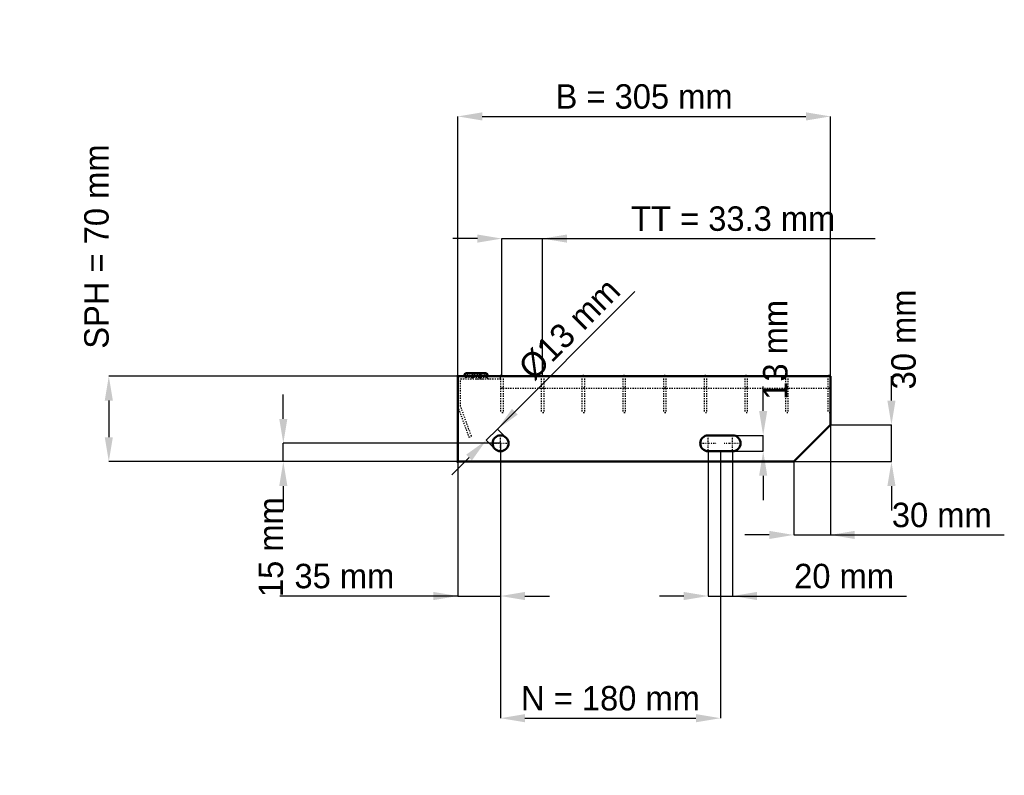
# Model space of a CAD drawing. Header units: millimetres. Extents: x -359 to 447, y -257 to 362.
import ezdxf

# ---------------------------------------------------------------- set-up
doc = ezdxf.new("R2010")
doc.units = ezdxf.units.MM
doc.linetypes.add('Center', pattern=[1.5, 0.45, -0.5, 0.05, -0.5])
doc.linetypes.add('Dashed', pattern=[2, 1, -1])
for name, color, linetype, lineweight in [('2d ConnectionPoints', 7, 'Continuous', 50), ('AM_0', 7, 'Continuous', 50), ('AM_5', 3, 'Continuous', 25), ('AM_7', 7, 'Center', 25), ('AM_9', 6, 'Dashed', 25)]:
    doc.layers.add(name, color=color, linetype=linetype, lineweight=lineweight)
doc.dimstyles.new('ISO-25', dxfattribs={"dimtxt": 2.5, "dimasz": 2.5, "dimexe": 1.25, "dimexo": 0.625, "dimtad": 1, "dimtxsty": 'Standard', "dimcen": 2.5, "dimadec": 0, "dimazin": 0, "dimtfac": 1, "dimtmove": 0, "dimatfit": 3, "dimfxl": 1, "dimarcsym": 0})

# ---------------------------------------------------------------- blocks, each defined once
blk = doc.blocks.new('1_305_2_33_33_7_VERTICAL_0_in_L10002351PX4223033112350_0')
at = {"layer": 'AM_9'}
blk.add_line((35, 60), (305, 60), dxfattribs=at)
blk = doc.blocks.new('2_1000_350_11_11_2_7_3_FRONT_0_in_L10002351PX4223033112350_0')
at = {"layer": 'AM_0'}
for p, q in [((6.43, 72.46), (5.01, 70)), ((6.43, 72.46), (23.57, 72.46)), ((18.99, 70), (17.57, 72.46)), ((24.99, 70), (23.57, 72.46))]:
    blk.add_line(p, q, dxfattribs=at)
at = {"layer": 'AM_7'}
for p, q in [((12, 73), (12, 67.5)), ((18, 73), (18, 67.5))]:
    blk.add_line(p, q, dxfattribs=at)
at = {"layer": 'AM_9'}
for p, q in [((2.25, 45.4), (2.25, 67.75)), ((2.25, 67.75), (35, 67.75)), ((7.89, 71.62), (6.3, 68.87)), ((23.7, 68.87), (6.3, 68.87)), ((6.43, 72.46), (7.89, 71.62)), ((22.11, 71.62), (7.89, 71.62)), ((12.43, 72.46), (11.01, 70)), ((13.89, 71.62), (12.3, 68.87)), ((12.43, 72.46), (13.89, 71.62)), ((16.11, 71.62), (17.57, 72.46)), ((17.7, 68.87), (16.11, 71.62)), ((19.28, 67.81), (21.08, 67.75)), ((22.11, 71.62), (23.57, 72.46)), ((23.7, 68.87), (22.11, 71.62)), ((35, 67.75), (35, 70)), ((0, 45), (9.1, 20)), ((11.21, 20.77), (2.25, 45.4)), ((9.1, 20), (11.21, 20.77))]:
    blk.add_line(p, q, dxfattribs=at)
blk.add_lwpolyline([(14.92, 67.75), (16.46, 67.8), (18, 67.84), (19.28, 67.81)], dxfattribs=at)
for centre, start, end in [((4.35, 70), 270, 330), ((10.35, 70), 270, 330), ((19.65, 70), 210, 270), ((25.65, 70), 210, 270)]:
    blk.add_arc(centre, 2.25, start, end, dxfattribs=at)
blk = doc.blocks.new('3_1000_0_30_11_11_2_3_HORIZONTAL_1_0_in_L10002351PX4223033112350_0')
at = {"layer": 'AM_9'}
for p, q in [((303, 70), (303, 40)), ((305, 60), (303, 60)), ((305, 40), (303, 40))]:
    blk.add_line(p, q, dxfattribs=at)
blk = doc.blocks.new('4_1000_0_30_11_11_2_3_HORIZONTAL_2_0_in_L10002351PX4223033112350_0')
at = {"layer": 'AM_9'}
for p, q in [((268.31, 70), (268.31, 40)), ((270.31, 70), (270.31, 40)), ((270.31, 60), (268.31, 60)), ((270.31, 40), (268.31, 40))]:
    blk.add_line(p, q, dxfattribs=at)
blk = doc.blocks.new('5_1000_0_30_11_11_2_3_HORIZONTAL_3_0_in_L10002351PX4223033112350_0')
at = {"layer": 'AM_9'}
for p, q in [((234.98, 70), (234.98, 40)), ((236.98, 70), (236.98, 40)), ((236.98, 60), (234.98, 60)), ((236.98, 40), (234.98, 40))]:
    blk.add_line(p, q, dxfattribs=at)
blk = doc.blocks.new('6_1000_0_30_11_11_2_3_HORIZONTAL_4_0_in_L10002351PX4223033112350_0')
at = {"layer": 'AM_9'}
for p, q in [((201.65, 70), (201.65, 40)), ((203.65, 70), (203.65, 40)), ((203.65, 60), (201.65, 60)), ((203.65, 40), (201.65, 40))]:
    blk.add_line(p, q, dxfattribs=at)
blk = doc.blocks.new('7_1000_0_30_11_11_2_3_HORIZONTAL_5_0_in_L10002351PX4223033112350_0')
at = {"layer": 'AM_9'}
for p, q in [((168.32, 70), (168.32, 40)), ((170.32, 70), (170.32, 40)), ((170.32, 60), (168.32, 60)), ((170.32, 40), (168.32, 40))]:
    blk.add_line(p, q, dxfattribs=at)
blk = doc.blocks.new('8_1000_0_30_11_11_2_3_HORIZONTAL_6_0_in_L10002351PX4223033112350_0')
at = {"layer": 'AM_9'}
for p, q in [((134.99, 70), (134.99, 40)), ((136.99, 70), (136.99, 40)), ((136.99, 60), (134.99, 60)), ((136.99, 40), (134.99, 40))]:
    blk.add_line(p, q, dxfattribs=at)
blk = doc.blocks.new('9_1000_0_30_11_11_2_3_HORIZONTAL_7_0_in_L10002351PX4223033112350_0')
at = {"layer": 'AM_9'}
for p, q in [((101.66, 70), (101.66, 40)), ((103.66, 70), (103.66, 40)), ((103.66, 60), (101.66, 60)), ((103.66, 40), (101.66, 40))]:
    blk.add_line(p, q, dxfattribs=at)
blk = doc.blocks.new('10_1000_0_30_11_11_2_3_HORIZONTAL_8_0_in_L10002351PX4223033112350_0')
at = {"layer": 'AM_9'}
for p, q in [((68.33, 70), (68.33, 40)), ((70.33, 70), (70.33, 40)), ((70.33, 60), (68.33, 60)), ((70.33, 40), (68.33, 40))]:
    blk.add_line(p, q, dxfattribs=at)
blk = doc.blocks.new('11_1000_0_30_11_11_2_3_HORIZONTAL_9_0_in_L10002351PX4223033112350_0')
at = {"layer": 'AM_9'}
for p, q in [((35, 70), (35, 40)), ((37, 70), (37, 40)), ((37, 60), (35, 60)), ((37, 40), (35, 40))]:
    blk.add_line(p, q, dxfattribs=at)
blk = doc.blocks.new('12_305_1000_350_2_33_33_7_70_3_LEFT_0_in_L10002351PX4223033112350_0')
at = {"layer": 'AM_0'}
for p, q in [((305, 70), (0, 70)), ((0, 70), (0, 0)), ((305, 30), (305, 70)), ((275, 0), (305, 30)), ((225, 21.5), (205, 21.5)), ((205, 8.5), (225, 8.5)), ((0, 0), (275, 0))]:
    blk.add_line(p, q, dxfattribs=at)
blk.add_circle((35, 15), 6.5, dxfattribs=at)
for centre, start, end in [((205, 15), 90, 270), ((225, 15), 270, 90)]:
    blk.add_arc(centre, 6.5, start, end, dxfattribs=at)
at = {"layer": 'AM_7'}
for p, q in [((35, 8.175), (35, 21.825)), ((205, 8.175), (205, 21.825)), ((225, 8.175), (225, 21.825)), ((28.175, 15), (41.825, 15)), ((198.175, 15), (211.825, 15)), ((218.175, 15), (231.825, 15))]:
    blk.add_line(p, q, dxfattribs=at)
blk = doc.blocks.new('*D13')
at = {"layer": 'AM_5', "color": 0, "lineweight": -2}
for p, q in [((0, 70), (0, 282.54)), ((20, 282.54), (285, 282.54)), ((305, 70), (305, 282.54))]:
    blk.add_line(p, q, dxfattribs=at)
at = {"layer": 'AM_5', "color": 0}
for points in [[(20, 285.88), (20, 279.21), (0, 282.54)], [(285, 279.21), (285, 285.88), (305, 282.54)]]:
    blk.add_solid(points, dxfattribs=at)
at = {"layer": 'Defpoints', "color": 0}
for p in [(305, 282.54), (0, 70), (305, 70)]:
    blk.add_point(p, dxfattribs=at)
at = {"layer": 'AM_5', "color": 0, "insert": (152.5, 298.75), "char_height": 20, "attachment_point": 5}
blk.add_mtext('B = 305 mm', dxfattribs=at)
blk = doc.blocks.new('*D14')
at = {"layer": 'AM_5', "color": 0, "lineweight": -2}
for p, q in [((16, 182.54), (-4, 182.54)), ((36, 70), (36, 182.54)), ((36, 182.54), (69.33, 182.54)), ((69.33, 70), (69.33, 182.54)), ((69.33, 182.54), (341.56, 182.54)), ((89.33, 182.54), (109.33, 182.54))]:
    blk.add_line(p, q, dxfattribs=at)
at = {"layer": 'AM_5', "color": 0}
for points in [[(16, 179.21), (16, 185.88), (36, 182.54)], [(89.33, 185.88), (89.33, 179.21), (69.33, 182.54)]]:
    blk.add_solid(points, dxfattribs=at)
at = {"layer": 'Defpoints', "color": 0}
for p in [(69.33, 182.54), (36, 70), (69.33, 70)]:
    blk.add_point(p, dxfattribs=at)
at = {"layer": 'AM_5', "color": 0, "insert": (225.45, 198.75), "char_height": 20, "attachment_point": 5}
blk.add_mtext('TT = 33.3 mm', dxfattribs=at)
blk = doc.blocks.new('*D15')
at = {"layer": 'AM_5', "color": 0, "lineweight": -2}
for p, q in [((0, 70), (-285.71, 70)), ((-285.71, 50), (-285.71, 20)), ((0, 0), (-285.71, 0))]:
    blk.add_line(p, q, dxfattribs=at)
at = {"layer": 'AM_5', "color": 0}
for points in [[(-282.38, 50), (-289.05, 50), (-285.71, 70)], [(-289.05, 20), (-282.38, 20), (-285.71, 0)]]:
    blk.add_solid(points, dxfattribs=at)
at = {"layer": 'Defpoints', "color": 0}
for p in [(0, 70), (-285.71, 0), (0, 0)]:
    blk.add_point(p, dxfattribs=at)
at = {"layer": 'AM_5', "color": 0, "insert": (-295.71, 176), "char_height": 20, "attachment_point": 5, "rotation": 90}
blk.add_mtext('SPH = 70 mm', dxfattribs=at)
blk = doc.blocks.new('*D16')
at = {"layer": 'AM_5', "color": 0, "lineweight": -2}
for p, q in [((-142.86, 35), (-142.86, 55)), ((35, 15), (-142.86, 15)), ((-142.86, 0), (-142.86, 15)), ((0, 0), (-142.86, 0)), ((-142.86, -20), (-142.86, -40))]:
    blk.add_line(p, q, dxfattribs=at)
at = {"layer": 'AM_5', "color": 0}
for points in [[(-146.19, 35), (-139.52, 35), (-142.86, 15)], [(-139.52, -20), (-146.19, -20), (-142.86, 0)]]:
    blk.add_solid(points, dxfattribs=at)
at = {"layer": 'Defpoints', "color": 0}
for p in [(-142.86, 15), (35, 15), (0, 0)]:
    blk.add_point(p, dxfattribs=at)
at = {"layer": 'AM_5', "color": 0, "insert": (-152.86, -70), "char_height": 20, "attachment_point": 5, "rotation": 90}
blk.add_mtext('15 mm', dxfattribs=at)
blk = doc.blocks.new('*D17')
at = {"layer": 'AM_5', "color": 0, "lineweight": -2}
for p, q in [((35, 15), (35, -110)), ((0, 0), (0, -110)), ((0, -110), (-145.72, -110)), ((-20, -110), (-40, -110)), ((0, -110), (35, -110)), ((55, -110), (75, -110))]:
    blk.add_line(p, q, dxfattribs=at)
at = {"layer": 'AM_5', "color": 0}
for points in [[(-20, -113.33), (-20, -106.67), (0, -110)], [(55, -106.67), (55, -113.33), (35, -110)]]:
    blk.add_solid(points, dxfattribs=at)
at = {"layer": 'Defpoints', "color": 0}
for p in [(35, 15), (0, 0), (35, -110)]:
    blk.add_point(p, dxfattribs=at)
at = {"layer": 'AM_5', "color": 0, "insert": (-92.86, -93.79), "char_height": 20, "attachment_point": 5}
blk.add_mtext('35 mm', dxfattribs=at)
blk = doc.blocks.new('*D18')
at = {"layer": 'AM_5', "color": 0, "lineweight": -2}
for p, q in [((205, 8.5), (205, -110)), ((225, 8.5), (225, -110)), ((185, -110), (165, -110)), ((205, -110), (225, -110)), ((225, -110), (367.45, -110)), ((245, -110), (265, -110))]:
    blk.add_line(p, q, dxfattribs=at)
at = {"layer": 'AM_5', "color": 0}
for points in [[(185, -113.33), (185, -106.67), (205, -110)], [(245, -106.67), (245, -113.33), (225, -110)]]:
    blk.add_solid(points, dxfattribs=at)
at = {"layer": 'Defpoints', "color": 0}
for p in [(205, 8.5), (225, 8.5), (225, -110)]:
    blk.add_point(p, dxfattribs=at)
at = {"layer": 'AM_5', "color": 0, "insert": (316.23, -93.79), "char_height": 20, "attachment_point": 5}
blk.add_mtext('20 mm', dxfattribs=at)
blk = doc.blocks.new('*D19')
at = {"layer": 'AM_5', "color": 0, "lineweight": -2}
for p, q in [((250, 41.5), (250, 61.5)), ((225, 21.5), (250, 21.5)), ((250, 8.5), (250, 21.5)), ((225, 8.5), (250, 8.5)), ((250, -11.5), (250, -31.5))]:
    blk.add_line(p, q, dxfattribs=at)
at = {"layer": 'AM_5', "color": 0}
for points in [[(246.67, 41.5), (253.33, 41.5), (250, 21.5)], [(253.33, -11.5), (246.67, -11.5), (250, 8.5)]]:
    blk.add_solid(points, dxfattribs=at)
at = {"layer": 'Defpoints', "color": 0}
for p in [(225, 21.5), (250, 21.5), (225, 8.5)]:
    blk.add_point(p, dxfattribs=at)
at = {"layer": 'AM_5', "color": 0, "insert": (260, 91.5), "char_height": 20, "attachment_point": 5, "rotation": 90}
blk.add_mtext('13 mm', dxfattribs=at)
blk = doc.blocks.new('*D20')
at = {"layer": 'AM_5', "color": 0, "lineweight": -2}
for p, q in [((355, 50), (355, 70)), ((305, 30), (355, 30)), ((355, 0), (355, 30)), ((275, 0), (355, 0)), ((355, -20), (355, -40))]:
    blk.add_line(p, q, dxfattribs=at)
at = {"layer": 'AM_5', "color": 0}
for points in [[(351.67, 50), (358.33, 50), (355, 30)], [(358.33, -20), (351.67, -20), (355, 0)]]:
    blk.add_solid(points, dxfattribs=at)
at = {"layer": 'Defpoints', "color": 0}
for p in [(305, 30), (355, 30), (275, 0)]:
    blk.add_point(p, dxfattribs=at)
at = {"layer": 'AM_5', "color": 0, "insert": (365, 100), "char_height": 20, "attachment_point": 5, "rotation": 90}
blk.add_mtext('30 mm', dxfattribs=at)
blk = doc.blocks.new('*D21')
at = {"layer": 'AM_5', "color": 0, "lineweight": -2}
for p, q in [((305, 30), (305, -60)), ((275, 0), (275, -60)), ((255, -60), (235, -60)), ((275, -60), (305, -60)), ((305, -60), (447.4, -60)), ((325, -60), (345, -60))]:
    blk.add_line(p, q, dxfattribs=at)
at = {"layer": 'AM_5', "color": 0}
for points in [[(255, -63.33), (255, -56.67), (275, -60)], [(325, -56.67), (325, -63.33), (305, -60)]]:
    blk.add_solid(points, dxfattribs=at)
at = {"layer": 'Defpoints', "color": 0}
for p in [(305, 30), (275, 0), (305, -60)]:
    blk.add_point(p, dxfattribs=at)
at = {"layer": 'AM_5', "color": 0, "insert": (396.2, -43.79), "char_height": 20, "attachment_point": 5}
blk.add_mtext('30 mm', dxfattribs=at)
blk = doc.blocks.new('*D22')
at = {"layer": 'AM_5', "color": 0, "lineweight": -2}
for p, q in [((35, 15), (35, -210)), ((215, 8.5), (215, -210)), ((55, -210), (195, -210))]:
    blk.add_line(p, q, dxfattribs=at)
at = {"layer": 'AM_5', "color": 0}
for points in [[(55, -206.67), (55, -213.33), (35, -210)], [(195, -213.33), (195, -206.67), (215, -210)]]:
    blk.add_solid(points, dxfattribs=at)
at = {"layer": 'Defpoints', "color": 0}
for p in [(35, 15), (215, 8.5), (215, -210)]:
    blk.add_point(p, dxfattribs=at)
at = {"layer": 'AM_5', "color": 0, "insert": (125, -193.79), "char_height": 20, "attachment_point": 5}
blk.add_mtext('N = 180 mm', dxfattribs=at)
blk = doc.blocks.new('*D23')
at = {"layer": 'AM_5', "color": 0, "lineweight": -2}
for p, q in [((32.53, 26.67), (145.04, 139.18)), ((46.67, 40.81), (60.81, 54.95)), ((23.33, 17.47), (32.53, 26.67)), ((39.6, 19.6), (32.53, 26.67)), ((30.4, 10.4), (23.33, 17.47)), ((9.19, 3.33), (-4.95, -10.81))]:
    blk.add_line(p, q, dxfattribs=at)
at = {"layer": 'AM_5', "color": 0}
for points in [[(44.31, 43.17), (49.02, 38.45), (32.53, 26.67)], [(11.55, 0.98), (6.83, 5.69), (23.33, 17.47)]]:
    blk.add_solid(points, dxfattribs=at)
at = {"layer": 'Defpoints', "color": 0}
for p in [(32.53, 26.67), (39.6, 19.6), (30.4, 10.4)]:
    blk.add_point(p, dxfattribs=at)
at = {"layer": 'AM_5', "color": 0, "insert": (91.46, 108.53), "char_height": 20, "attachment_point": 5, "rotation": 45}
blk.add_mtext('Ø13 mm', dxfattribs=at)

msp = doc.modelspace()

# ---------------------------------------------------------------- linework, layer by layer
at = {"layer": '2d ConnectionPoints'}
for p in [(0, 70), (0, 70), (0, 70), (0, 70), (0, 70), (0, 70), (35, 70), (36, 70), (36, 70), (69.33, 70), (69.33, 70), (102.66, 70), (102.66, 70), (135.99, 70), (135.99, 70), (169.32, 70), (169.32, 70), (202.65, 70), (202.65, 70), (235.98, 70), (235.98, 70), (269.31, 70), (269.31, 70), (304, 70), (0, 0), (0, 0)]:
    msp.add_point(p, dxfattribs=at)

# ---------------------------------------------------------------- block references
for name in ['2_1000_350_11_11_2_7_3_FRONT_0_in_L10002351PX4223033112350_0', '12_305_1000_350_2_33_33_7_70_3_LEFT_0_in_L10002351PX4223033112350_0', '11_1000_0_30_11_11_2_3_HORIZONTAL_9_0_in_L10002351PX4223033112350_0', '10_1000_0_30_11_11_2_3_HORIZONTAL_8_0_in_L10002351PX4223033112350_0', '9_1000_0_30_11_11_2_3_HORIZONTAL_7_0_in_L10002351PX4223033112350_0', '8_1000_0_30_11_11_2_3_HORIZONTAL_6_0_in_L10002351PX4223033112350_0', '7_1000_0_30_11_11_2_3_HORIZONTAL_5_0_in_L10002351PX4223033112350_0', '6_1000_0_30_11_11_2_3_HORIZONTAL_4_0_in_L10002351PX4223033112350_0', '5_1000_0_30_11_11_2_3_HORIZONTAL_3_0_in_L10002351PX4223033112350_0', '4_1000_0_30_11_11_2_3_HORIZONTAL_2_0_in_L10002351PX4223033112350_0', '3_1000_0_30_11_11_2_3_HORIZONTAL_1_0_in_L10002351PX4223033112350_0', '1_305_2_33_33_7_VERTICAL_0_in_L10002351PX4223033112350_0']:
    msp.add_blockref(name, (0, 0))

# ---------------------------------------------------------------- dimensions: what is measured, and where the dimension line sits
at = {"layer": 'AM_5'}
for base, p1, p2, text, picture, middle in [((305, 282.544), (0, 70), (305, 70), 'B = 305 mm', '*D13', (152.5, 282.544)), ((69.33, 182.544), (36, 70), (69.33, 70), 'TT = 33.3 mm', '*D14', (225.445, 182.544)), ((305, -60), (275, 0), (305, 30), '30 mm', '*D21', (396.2, -60)), ((35, -110), (0, 0), (35, 15), '35 mm', '*D17', (-92.861, -110)), ((215, -210), (35, 15), (215, 8.5), 'N = 180 mm', '*D22', (125, -210)), ((225, -110), (205, 8.5), (225, 8.5), '20 mm', '*D18', (316.227, -110))]:
    dim = msp.add_linear_dim(base=base, p1=p1, p2=p2, text=text, dimstyle='ISO-25', override={"dimtxt": 20, "dimasz": 20, "dimexe": 0, "dimexo": 0, "dimgap": 6}, dxfattribs=at)
    dim.commit()
    dim.dimension.update_dxf_attribs({"geometry": picture, "text_midpoint": middle, "dimtype": 160})
for base, p1, p2, text, picture, middle in [((-285.714, 0), (0, 70), (0, 0), 'SPH = 70 mm', '*D15', (-295.714, 176)), ((355, 30), (275, 0), (305, 30), '30 mm', '*D20', (365, 100)), ((250, 21.5), (225, 8.5), (225, 21.5), '13 mm', '*D19', (260, 91.5)), ((-142.857, 15), (0, 0), (35, 15), '15 mm', '*D16', (-152.857, -70))]:
    dim = msp.add_linear_dim(base=base, p1=p1, p2=p2, angle=90, text=text, dimstyle='ISO-25', override={"dimtxt": 20, "dimasz": 20, "dimexe": 0, "dimexo": 0, "dimgap": 6}, dxfattribs=at)
    dim.commit()
    dim.dimension.update_dxf_attribs({"geometry": picture, "text_midpoint": middle, "dimtype": 160, "text_rotation": 90})
dim = msp.add_linear_dim(base=(32.525, 26.667), p1=(30.404, 10.404), p2=(39.596, 19.596), angle=45, text='Ø13 mm', dimstyle='ISO-25', override={"dimtxt": 20, "dimasz": 20, "dimexe": 0, "dimexo": 0, "dimgap": 6}, dxfattribs=at)
dim.commit()
dim.dimension.update_dxf_attribs({"geometry": '*D23', "text_midpoint": (102.924, 97.066), "dimtype": 161})

doc.saveas('drawing.dxf')
